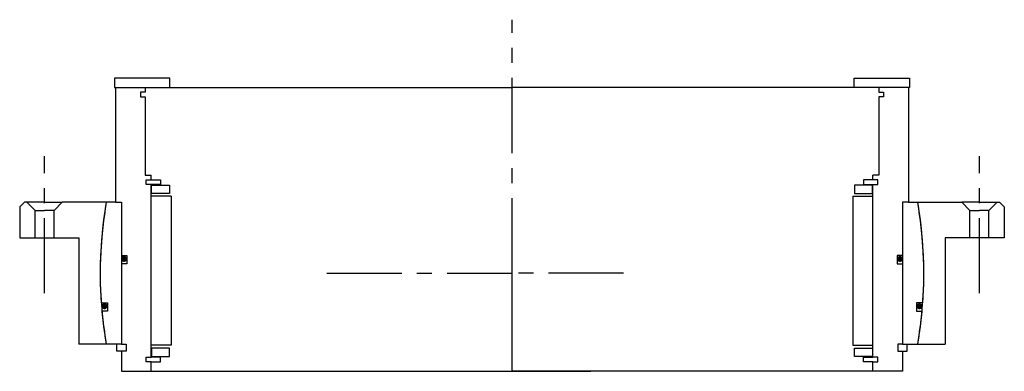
# Model space of a CAD drawing. Header units: millimetres. Extents: x -208 to 208, y -42 to 107.
import ezdxf

# ---------------------------------------------------------------- set-up
doc = ezdxf.new("R2010")
doc.units = ezdxf.units.MM
doc.linetypes.add('CENTER', pattern=[50.8, 31.75, -6.35, 6.35, -6.35])
doc.layers.add('Center', color=1, linetype='CENTER')

# ---------------------------------------------------------------- blocks, each defined once
blk = doc.blocks.new('in-sf288')
for p, q in [((-144.5, 82.5), (-168, 82.5)), ((-168, 82.5), (-168, 78.5)), ((-144.5, 78.5), (-144.5, 82.5)), ((144.5, 82.5), (168, 82.5)), ((144.5, 78.5), (144.5, 82.5)), ((168, 82.5), (168, 78.5)), ((-168, 78.5), (-144.5, 78.5)), ((-167.5, 78.5), (-167.5, 30)), ((-167.5, 78.5), (-155, 78.5)), ((-155, 76.5), (-157, 76.5)), ((-157, 76.5), (-157, 74.5)), ((-155, 78.5), (0, 78.5)), ((-155, 78.5), (-155, 76.5)), ((155, 78.5), (0, 78.5)), ((168, 78.5), (144.5, 78.5)), ((167.5, 78.5), (155, 78.5)), ((155, 78.5), (155, 76.5)), ((155, 76.5), (157, 76.5)), ((157, 76.5), (157, 74.5)), ((167.5, 78.5), (167.5, 30)), ((-157, 74.5), (-155, 74.5)), ((-155, 74.5), (-155, 41.5)), ((155, 74.5), (155, 41.5)), ((157, 74.5), (155, 74.5)), ((-155, 41.5), (-152.5, 41.5)), ((-154.5, 37.5), (-154.5, 39.5)), ((-154.5, 39.5), (-152.5, 39.5)), ((-152.5, 37.5), (-154.5, 37.5)), ((-152.5, 39.5), (-152.5, 41.5)), ((-152.5, 39.5), (-148.5, 39.5)), ((-152.5, -35.5), (-152.5, 37.5)), ((-148.5, 37.5), (-152.5, 37.5)), ((-148.5, 39.5), (-148.5, 37.5)), ((152.5, 39.5), (148.5, 39.5)), ((148.5, 39.5), (148.5, 37.5)), ((148.5, 37.5), (152.5, 37.5)), ((155, 41.5), (152.5, 41.5)), ((152.5, 39.5), (152.5, 41.5)), ((154.5, 39.5), (152.5, 39.5)), ((152.5, -35.5), (152.5, 37.5)), ((152.5, 37.5), (154.5, 37.5)), ((154.5, 37.5), (154.5, 39.5)), ((-152.25, 37.25), (-144.75, 37.25)), ((-152.25, 33.75), (-152.25, 37.25)), ((-144.75, 33.75), (-152.25, 33.75)), ((-144.75, 37.25), (-144.75, 33.75)), ((152.25, 37.25), (144.75, 37.25)), ((144.75, 37.25), (144.75, 33.75)), ((144.75, 33.75), (152.25, 33.75)), ((152.25, 33.75), (152.25, 37.25)), ((-167.5, 30), (-171.39, 30)), ((-167.5, 30), (-165, 30)), ((-165, 30), (-165, -30)), ((-165, 30), (-165, 7.5)), ((-144, 32.5), (-152.5, 32.5)), ((-144, 32.5), (-144, -30.5)), ((144, 32.5), (144, -30.5)), ((144, 32.5), (152.5, 32.5)), ((165, 30), (165, -30)), ((165, 30), (165, 7.5)), ((167.5, 30), (165, 30)), ((167.5, 30), (171.39, 30)), ((-165, 7.5), (-162.8, 7.5)), ((-162.8, 7.5), (-162.8, 4)), ((162.8, 7.5), (162.8, 4)), ((165, 7.5), (162.8, 7.5)), ((-165, 4), (-165, -30)), ((-162.8, 4), (-165, 4)), ((162.8, 4), (165, 4)), ((165, 4), (165, -30)), ((-173.55, -12.5), (-170.88, -12.5)), ((-170.88, -16), (-173.26, -16)), ((-170.88, -12.5), (-170.88, -16)), ((173.55, -12.5), (170.88, -12.5)), ((170.88, -12.5), (170.88, -16)), ((170.88, -16), (173.26, -16)), ((-165, -30), (-171.39, -30)), ((-167, -33), (-167, -30)), ((-165, -33), (-167, -33)), ((-165, -30), (-163, -30)), ((-165, -33), (-165, -41.5)), ((-163, -33), (-165, -33)), ((-163, -30), (-163, -33)), ((-144, -30.5), (-152.5, -30.5)), ((-144.75, -31.75), (-152.25, -31.75)), ((-152.25, -31.75), (-152.25, -35.25)), ((-144.75, -35.25), (-144.75, -31.75)), ((144, -30.5), (152.5, -30.5)), ((144.75, -35.25), (144.75, -31.75)), ((144.75, -31.75), (152.25, -31.75)), ((152.25, -31.75), (152.25, -35.25)), ((165, -30), (163, -30)), ((163, -30), (163, -33)), ((163, -33), (165, -33)), ((165, -30), (171.39, -30)), ((165, -33), (165, -41.5)), ((165, -33), (167, -33)), ((167, -33), (167, -30)), ((-154.5, -37.5), (-154.5, -35.5)), ((-154.5, -35.5), (-152.5, -35.5)), ((-148.5, -35.5), (-152.5, -35.5)), ((-152.25, -35.25), (-144.75, -35.25)), ((-148.5, -37.5), (-148.5, -35.5)), ((152.25, -35.25), (144.75, -35.25)), ((148.5, -35.5), (152.5, -35.5)), ((148.5, -37.5), (148.5, -35.5)), ((154.5, -35.5), (152.5, -35.5)), ((154.5, -37.5), (154.5, -35.5)), ((-165, -41.5), (-152.5, -41.5)), ((-152.5, -37.5), (-154.5, -37.5)), ((-152.5, -37.5), (-148.5, -37.5)), ((-152.5, -41.5), (-152.5, -37.5)), ((-152.5, -41.5), (0, -41.5)), ((152.5, -41.5), (0, -41.5)), ((0, -41.5), (33.3, -41.5)), ((152.5, -37.5), (148.5, -37.5)), ((152.5, -41.5), (152.5, -37.5)), ((152.5, -37.5), (154.5, -37.5)), ((165, -41.5), (152.5, -41.5))]:
    blk.add_line(p, q)
at = {"const_width": 1.2}
for points in [[(-163.26, 6, -1), (-164.56, 6, -1)], [(163.26, 6, 1), (164.56, 6, 1)], [(-171.5, -14, -1), (-172.8, -14, -1)], [(171.5, -14, 1), (172.8, -14, 1)]]:
    blk.add_lwpolyline(points, format="xyb", close=True, dxfattribs=at)
for start, end in [(170.0718, 184.1196), (355.8804, 9.9282), (185.276, 189.9282), (350.0718, 354.724)]:
    blk.add_arc((0, 0), 174, start, end)
at = {"layer": 'Center'}
for p, q in [((0, 0), (0, 107.19)), ((0, -41.5), (0, 0))]:
    blk.add_line(p, q, dxfattribs=at)
blk = doc.blocks.new('4SF280-299 yderhus')
for p, q in [((-208, 28), (-206, 30)), ((-197.5, 30), (-206, 30)), ((-201.5, 26.5), (-205, 30)), ((-197.5, 30), (-190, 30)), ((-193.5, 26.5), (-190, 30)), ((-171.39, 30), (-190, 30)), ((171.39, 30), (190, 30)), ((197.5, 30), (190, 30)), ((193.5, 26.5), (190, 30)), ((197.5, 30), (206, 30)), ((201.5, 26.5), (205, 30)), ((208, 28), (206, 30)), ((-208, 28), (-208, 15)), ((-201.5, 26.5), (-197.5, 26.5)), ((-201.5, 15), (-201.5, 26.5)), ((-193.5, 26.5), (-197.5, 26.5)), ((-193.5, 15), (-193.5, 26.5)), ((193.5, 26.5), (197.5, 26.5)), ((193.5, 15), (193.5, 26.5)), ((201.5, 26.5), (197.5, 26.5)), ((201.5, 15), (201.5, 26.5)), ((208, 28), (208, 15)), ((-208, 15), (-197.5, 15)), ((-197.5, 15), (-193.5, 15)), ((-193.5, 15), (-183, 15)), ((-183, 15), (-183, -30)), ((183, 15), (183, -30)), ((193.5, 15), (183, 15)), ((197.5, 15), (193.5, 15)), ((208, 15), (197.5, 15)), ((-171.39, -30), (-183, -30)), ((171.39, -30), (183, -30))]:
    blk.add_line(p, q)
for start, end in [(170.0718, 189.9282), (350.0718, 9.9282)]:
    blk.add_arc((0, 0), 174, start, end)
at = {"layer": 'Center'}
for p, q in [((-197.5, -8.46), (-197.5, 49.54)), ((197.5, -8.46), (197.5, 49.54)), ((0, -30), (0, 30)), ((-78.25, 0), (0, 0)), ((47.13, 0), (0, 0))]:
    blk.add_line(p, q, dxfattribs=at)

msp = doc.modelspace()

# ---------------------------------------------------------------- block references
for name in ['in-sf288', '4SF280-299 yderhus']:
    msp.add_blockref(name, (0, 0))

doc.saveas('drawing.dxf')
